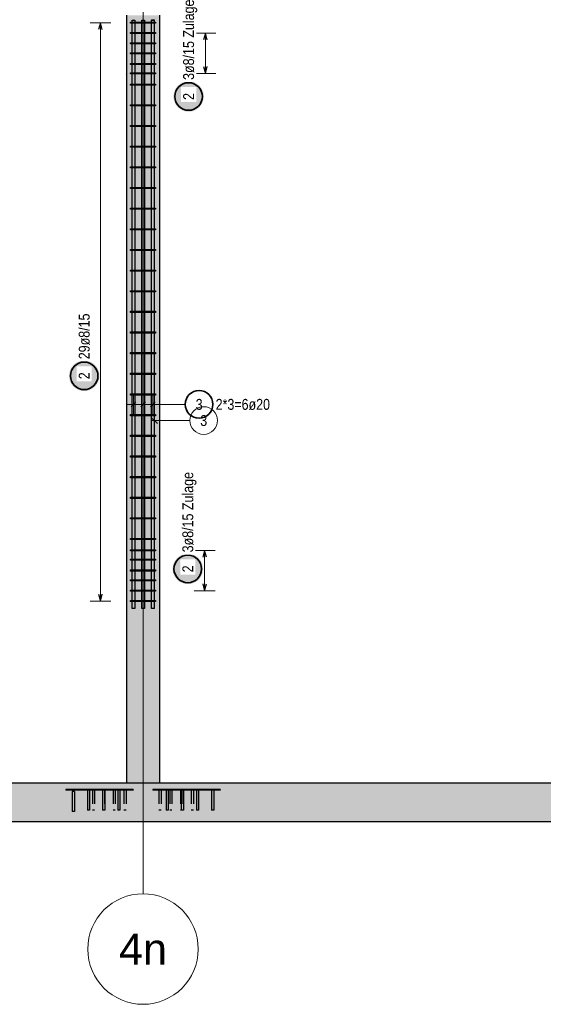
# Model space of a CAD drawing. Header units: millimetres. Extents: x -17.3 to 56.2, y -13.9 to 21.4.
# Tile 8 of 56: x 5.7 to 9.5, y -13.7 to -6.6. Entities that reach past the tile are written whole.
import ezdxf
from ezdxf.enums import TextEntityAlignment as Align

# ---------------------------------------------------------------- set-up
doc = ezdxf.new("R2010")
doc.units = ezdxf.units.MM
doc.linetypes.add('HIDDEN', pattern=[0.375, 0.25, -0.125])
for name, color, linetype, lineweight in [('Bewehrung', 7, 'Continuous', 20), ('einlesen aus Plan EG', 7, 'Continuous', 20), ('Geschnittene Kanten', 7, 'Continuous', 20), ('Schraffuren', 7, 'Continuous', 20)]:
    doc.layers.add(name, color=color, linetype=linetype, lineweight=lineweight)
doc.styles.add('Arial', font='arial.ttf')
doc.styles.add('Arial Narrow', font='ARIALN.TTF')

msp = doc.modelspace()

# ---------------------------------------------------------------- hatches: boundary and pattern name
at = {"layer": 'Bewehrung', "lineweight": 25, "true_color": 0xffffff}
for points in [[(7.067036, -7.171124), (7.066969, -7.167285), (7.066768, -7.16345), (7.066434, -7.159626), (7.065966, -7.155815), (7.065365, -7.152022), (7.064632, -7.148253), (7.063769, -7.144512), (7.062775, -7.140804), (7.061652, -7.137132), (7.060402, -7.133501), (7.059026, -7.129917), (7.057526, -7.126383), (7.055903, -7.122903), (7.05416, -7.119482), (7.052299, -7.116124), (7.050321, -7.112833), (7.04823, -7.109612), (7.046028, -7.106467), (7.043717, -7.103401), (7.041301, -7.100417), (7.038782, -7.097519), (7.036164, -7.094711), (7.033449, -7.091996), (7.03064, -7.089378), (7.027743, -7.086859), (7.024759, -7.084442), (7.021693, -7.082132), (7.018547, -7.07993), (7.015327, -7.077838), (7.012036, -7.075861), (7.008678, -7.073999), (7.005257, -7.072256), (7.001777, -7.070634), (6.998243, -7.069133), (6.994658, -7.067757), (6.991028, -7.066507), (6.987356, -7.065385), (6.983648, -7.064391), (6.979906, -7.063527), (6.976137, -7.062795), (6.972345, -7.062194), (6.968534, -7.061726), (6.964709, -7.061392), (6.960875, -7.061191), (6.957036, -7.061124), (6.953197, -7.061191), (6.949363, -7.061392), (6.945538, -7.061726), (6.941727, -7.062194), (6.937935, -7.062795), (6.934166, -7.063527), (6.930425, -7.064391), (6.926716, -7.065385), (6.923044, -7.066507), (6.919414, -7.067757), (6.915829, -7.069133), (6.912295, -7.070634), (6.908815, -7.072256), (6.905394, -7.073999), (6.902036, -7.075861), (6.898745, -7.077838), (6.895525, -7.07993), (6.89238, -7.082132), (6.889313, -7.084442), (6.886329, -7.086859), (6.883432, -7.089378), (6.880624, -7.091996), (6.877909, -7.094711), (6.87529, -7.097519), (6.872771, -7.100417), (6.870355, -7.103401), (6.868044, -7.106467), (6.865842, -7.109612), (6.863751, -7.112833), (6.861773, -7.116124), (6.859912, -7.119482), (6.858169, -7.122903), (6.856546, -7.126383), (6.855046, -7.129917), (6.85367, -7.133501), (6.85242, -7.137132), (6.851297, -7.140804), (6.850304, -7.144512), (6.84944, -7.148253), (6.848707, -7.152022), (6.848107, -7.155815), (6.847639, -7.159626), (6.847304, -7.16345), (6.847103, -7.167285), (6.847036, -7.171124), (6.847103, -7.174963), (6.847304, -7.178797), (6.847639, -7.182622), (6.848107, -7.186433), (6.848707, -7.190225), (6.84944, -7.193994), (6.850304, -7.197735), (6.851297, -7.201444), (6.85242, -7.205116), (6.85367, -7.208746), (6.855046, -7.21233), (6.856546, -7.215865), (6.858169, -7.219344), (6.859912, -7.222766), (6.861773, -7.226124), (6.863751, -7.229415), (6.865842, -7.232635), (6.868044, -7.23578), (6.870355, -7.238846), (6.872771, -7.24183), (6.87529, -7.244728), (6.877909, -7.247536), (6.880624, -7.250251), (6.883432, -7.25287), (6.886329, -7.255389), (6.889313, -7.257805), (6.89238, -7.260116), (6.895525, -7.262318), (6.898745, -7.264409), (6.902036, -7.266386), (6.905394, -7.268248), (6.908815, -7.269991), (6.912295, -7.271614), (6.915829, -7.273114), (6.919414, -7.27449), (6.923044, -7.27574), (6.926716, -7.276862), (6.930425, -7.277856), (6.934166, -7.27872), (6.937935, -7.279453), (6.941727, -7.280053), (6.945538, -7.280521), (6.949363, -7.280856), (6.953197, -7.281057), (6.957036, -7.281124), (6.960875, -7.281057), (6.964709, -7.280856), (6.968534, -7.280521), (6.972345, -7.280053), (6.976137, -7.279453), (6.979906, -7.27872), (6.983648, -7.277856), (6.987356, -7.276862), (6.991028, -7.27574), (6.994658, -7.27449), (6.998243, -7.273114), (7.001777, -7.271614), (7.005257, -7.269991), (7.008678, -7.268248), (7.012036, -7.266386), (7.015327, -7.264409), (7.018547, -7.262318), (7.021693, -7.260116), (7.024759, -7.257805), (7.027743, -7.255389), (7.03064, -7.25287), (7.033449, -7.250251), (7.036164, -7.247536), (7.038782, -7.244728), (7.041301, -7.24183), (7.043717, -7.238846), (7.046028, -7.23578), (7.04823, -7.232635), (7.050321, -7.229415), (7.052299, -7.226124), (7.05416, -7.222766), (7.055903, -7.219344), (7.057526, -7.215865), (7.059026, -7.21233), (7.060402, -7.208746), (7.061652, -7.205116), (7.062775, -7.201444), (7.063769, -7.197735), (7.064632, -7.193994), (7.065365, -7.190225), (7.065966, -7.186433), (7.066434, -7.182622), (7.066768, -7.178797)], [(6.310749, -9.193062), (6.310682, -9.189223), (6.310481, -9.185389), (6.310146, -9.181564), (6.309678, -9.177753), (6.309078, -9.173961), (6.308345, -9.170192), (6.307481, -9.16645), (6.306488, -9.162742), (6.305365, -9.15907), (6.304115, -9.15544), (6.302739, -9.151855), (6.301239, -9.148321), (6.299616, -9.144841), (6.297873, -9.14142), (6.296012, -9.138062), (6.294034, -9.134771), (6.291943, -9.131551), (6.289741, -9.128405), (6.28743, -9.125339), (6.285014, -9.122355), (6.282495, -9.119457), (6.279876, -9.116649), (6.277161, -9.113934), (6.274353, -9.111316), (6.271455, -9.108797), (6.268472, -9.106381), (6.265405, -9.10407), (6.26226, -9.101868), (6.25904, -9.099777), (6.255749, -9.097799), (6.252391, -9.095938), (6.24897, -9.094195), (6.24549, -9.092572), (6.241955, -9.091072), (6.238371, -9.089696), (6.234741, -9.088446), (6.231069, -9.087323), (6.22736, -9.086329), (6.223619, -9.085466), (6.21985, -9.084733), (6.216058, -9.084132), (6.212247, -9.083664), (6.208422, -9.08333), (6.204588, -9.083129), (6.200749, -9.083062), (6.19691, -9.083129), (6.193076, -9.08333), (6.189251, -9.083664), (6.18544, -9.084132), (6.181647, -9.084733), (6.177878, -9.085466), (6.174137, -9.086329), (6.170429, -9.087323), (6.166757, -9.088446), (6.163127, -9.089696), (6.159542, -9.091072), (6.156008, -9.092572), (6.152528, -9.094195), (6.149107, -9.095938), (6.145749, -9.097799), (6.142458, -9.099777), (6.139238, -9.101868), (6.136092, -9.10407), (6.133026, -9.106381), (6.130042, -9.108797), (6.127144, -9.111316), (6.124336, -9.113934), (6.121621, -9.116649), (6.119003, -9.119457), (6.116484, -9.122355), (6.114068, -9.125339), (6.111757, -9.128405), (6.109555, -9.131551), (6.107463, -9.134771), (6.105486, -9.138062), (6.103625, -9.14142), (6.101881, -9.144841), (6.100259, -9.148321), (6.098759, -9.151855), (6.097383, -9.15544), (6.096133, -9.15907), (6.09501, -9.162742), (6.094016, -9.16645), (6.093153, -9.170192), (6.09242, -9.173961), (6.091819, -9.177753), (6.091351, -9.181564), (6.091017, -9.185389), (6.090816, -9.189223), (6.090749, -9.193062), (6.090816, -9.196901), (6.091017, -9.200735), (6.091351, -9.20456), (6.091819, -9.208371), (6.09242, -9.212163), (6.093153, -9.215932), (6.094016, -9.219673), (6.09501, -9.223382), (6.096133, -9.227054), (6.097383, -9.230684), (6.098759, -9.234269), (6.100259, -9.237803), (6.101881, -9.241283), (6.103625, -9.244704), (6.105486, -9.248062), (6.107463, -9.251353), (6.109555, -9.254573), (6.111757, -9.257718), (6.114068, -9.260785), (6.116484, -9.263769), (6.119003, -9.266666), (6.121621, -9.269474), (6.124336, -9.272189), (6.127144, -9.274808), (6.130042, -9.277327), (6.133026, -9.279743), (6.136092, -9.282054), (6.139238, -9.284256), (6.142458, -9.286347), (6.145749, -9.288325), (6.149107, -9.290186), (6.152528, -9.291929), (6.156008, -9.293552), (6.159542, -9.295052), (6.163127, -9.296428), (6.166757, -9.297678), (6.170429, -9.298801), (6.174137, -9.299794), (6.177878, -9.300658), (6.181647, -9.301391), (6.18544, -9.301991), (6.189251, -9.302459), (6.193076, -9.302794), (6.19691, -9.302995), (6.200749, -9.303062), (6.204588, -9.302995), (6.208422, -9.302794), (6.212247, -9.302459), (6.216058, -9.301991), (6.21985, -9.301391), (6.223619, -9.300658), (6.22736, -9.299794), (6.231069, -9.298801), (6.234741, -9.297678), (6.238371, -9.296428), (6.241955, -9.295052), (6.24549, -9.293552), (6.24897, -9.291929), (6.252391, -9.290186), (6.255749, -9.288325), (6.25904, -9.286347), (6.26226, -9.284256), (6.265405, -9.282054), (6.268472, -9.279743), (6.271455, -9.277327), (6.274353, -9.274808), (6.277161, -9.272189), (6.279876, -9.269474), (6.282495, -9.266666), (6.285014, -9.263769), (6.28743, -9.260785), (6.289741, -9.257718), (6.291943, -9.254573), (6.294034, -9.251353), (6.296012, -9.248062), (6.297873, -9.244704), (6.299616, -9.241283), (6.301239, -9.237803), (6.302739, -9.234269), (6.304115, -9.230684), (6.305365, -9.227054), (6.306488, -9.223382), (6.307481, -9.219673), (6.308345, -9.215932), (6.309078, -9.212163), (6.309678, -9.208371), (6.310146, -9.20456), (6.310481, -9.200735)], [(7.061303, -10.590965), (7.061236, -10.587126), (7.061035, -10.583292), (7.0607, -10.579467), (7.060232, -10.575656), (7.059631, -10.571864), (7.058899, -10.568095), (7.058035, -10.564354), (7.057041, -10.560645), (7.055919, -10.556973), (7.054669, -10.553343), (7.053293, -10.549758), (7.051793, -10.546224), (7.05017, -10.542744), (7.048427, -10.539323), (7.046565, -10.535965), (7.044588, -10.532674), (7.042497, -10.529454), (7.040294, -10.526309), (7.037984, -10.523242), (7.035567, -10.520258), (7.033049, -10.517361), (7.03043, -10.514553), (7.027715, -10.511838), (7.024907, -10.509219), (7.022009, -10.5067), (7.019025, -10.504284), (7.015959, -10.501973), (7.012814, -10.499771), (7.009594, -10.49768), (7.006303, -10.495702), (7.002944, -10.493841), (6.999523, -10.492098), (6.996044, -10.490475), (6.992509, -10.488975), (6.988925, -10.487599), (6.985294, -10.486349), (6.981623, -10.485226), (6.977914, -10.484232), (6.974173, -10.483369), (6.970404, -10.482636), (6.966612, -10.482036), (6.962801, -10.481568), (6.958976, -10.481233), (6.955142, -10.481032), (6.951303, -10.480965), (6.947464, -10.481032), (6.943629, -10.481233), (6.939804, -10.481568), (6.935994, -10.482036), (6.932201, -10.482636), (6.928432, -10.483369), (6.924691, -10.484232), (6.920982, -10.485226), (6.917311, -10.486349), (6.91368, -10.487599), (6.910096, -10.488975), (6.906562, -10.490475), (6.903082, -10.492098), (6.899661, -10.493841), (6.896303, -10.495702), (6.893011, -10.49768), (6.889791, -10.499771), (6.886646, -10.501973), (6.88358, -10.504284), (6.880596, -10.5067), (6.877698, -10.509219), (6.87489, -10.511838), (6.872175, -10.514553), (6.869557, -10.517361), (6.867038, -10.520258), (6.864621, -10.523242), (6.862311, -10.526309), (6.860108, -10.529454), (6.858017, -10.532674), (6.85604, -10.535965), (6.854178, -10.539323), (6.852435, -10.542744), (6.850813, -10.546224), (6.849312, -10.549758), (6.847936, -10.553343), (6.846686, -10.556973), (6.845564, -10.560645), (6.84457, -10.564354), (6.843706, -10.568095), (6.842974, -10.571864), (6.842373, -10.575656), (6.841905, -10.579467), (6.841571, -10.583292), (6.84137, -10.587126), (6.841303, -10.590965), (6.84137, -10.594804), (6.841571, -10.598638), (6.841905, -10.602463), (6.842373, -10.606274), (6.842974, -10.610066), (6.843706, -10.613835), (6.84457, -10.617576), (6.845564, -10.621285), (6.846686, -10.624957), (6.847936, -10.628587), (6.849312, -10.632172), (6.850813, -10.635706), (6.852435, -10.639186), (6.854178, -10.642607), (6.85604, -10.645965), (6.858017, -10.649256), (6.860108, -10.652476), (6.862311, -10.655621), (6.864621, -10.658688), (6.867038, -10.661672), (6.869557, -10.664569), (6.872175, -10.667377), (6.87489, -10.670092), (6.877698, -10.672711), (6.880596, -10.67523), (6.88358, -10.677646), (6.886646, -10.679957), (6.889791, -10.682159), (6.893011, -10.68425), (6.896303, -10.686228), (6.899661, -10.688089), (6.903082, -10.689832), (6.906562, -10.691455), (6.910096, -10.692955), (6.91368, -10.694331), (6.917311, -10.695581), (6.920982, -10.696704), (6.924691, -10.697698), (6.928432, -10.698561), (6.932201, -10.699294), (6.935994, -10.699894), (6.939804, -10.700362), (6.943629, -10.700697), (6.947464, -10.700898), (6.951303, -10.700965), (6.955142, -10.700898), (6.958976, -10.700697), (6.962801, -10.700362), (6.966612, -10.699894), (6.970404, -10.699294), (6.974173, -10.698561), (6.977914, -10.697698), (6.981623, -10.696704), (6.985294, -10.695581), (6.988925, -10.694331), (6.992509, -10.692955), (6.996044, -10.691455), (6.999523, -10.689832), (7.002944, -10.688089), (7.006303, -10.686228), (7.009594, -10.68425), (7.012814, -10.682159), (7.015959, -10.679957), (7.019025, -10.677646), (7.022009, -10.67523), (7.024907, -10.672711), (7.027715, -10.670092), (7.03043, -10.667377), (7.033049, -10.664569), (7.035567, -10.661672), (7.037984, -10.658688), (7.040294, -10.655621), (7.042497, -10.652476), (7.044588, -10.649256), (7.046565, -10.645965), (7.048427, -10.642607), (7.05017, -10.639186), (7.051793, -10.635706), (7.053293, -10.632172), (7.054669, -10.628587), (7.055919, -10.624957), (7.057041, -10.621285), (7.058035, -10.617576), (7.058899, -10.613835), (7.059631, -10.610066), (7.060232, -10.606274), (7.0607, -10.602463), (7.061035, -10.598638)]]:
    msp.add_hatch(color=7, dxfattribs=at).paths.add_polyline_path(points)
at = {"layer": 'Schraffuren', "lineweight": 13, "true_color": 0xd7ffd7}
for points in [[(6.746868, -12.142594), (6.746868, -6.582594), (6.506868, -6.582594), (6.506868, -12.142594)], [(43.597172, -12.422586), (43.597172, -12.142586), (42.953198, -12.142586), (42.953198, -12.162586), (42.944383, -12.162586), (42.944383, -12.142586), (2.509278, -12.142586), (2.509278, -12.162586), (2.500462, -12.162586), (2.500462, -12.142586), (2.016153, -12.142594), (2.016153, -12.422586), (20.301426, -12.422586), (20.301426, -12.432586), (29.751818, -12.432586), (29.751818, -12.422586)]]:
    msp.add_hatch(color=254, dxfattribs=at).paths.add_polyline_path(points)
at = {"layer": 'Schraffuren', "lineweight": 13, "true_color": 0x4682b4}
for points in [[(6.286868, -12.192594), (6.286868, -12.187594), (6.066868, -12.187594), (6.066868, -12.192594)], [(6.506868, -12.192594), (6.506868, -12.187594), (6.286868, -12.187594), (6.286868, -12.192594)], [(6.966868, -12.192594), (6.966868, -12.187594), (6.746868, -12.187594), (6.746868, -12.192594)], [(7.186868, -12.192594), (7.186868, -12.187594), (6.966868, -12.187594), (6.966868, -12.192594)], [(6.129868, -12.347594), (6.129868, -12.202594), (6.113868, -12.202594), (6.113868, -12.347594)], [(6.239868, -12.337594), (6.239868, -12.192594), (6.223868, -12.192594), (6.223868, -12.337594)], [(6.349868, -12.337594), (6.349868, -12.192594), (6.333868, -12.192594), (6.333868, -12.337594)], [(6.459868, -12.337594), (6.459868, -12.192594), (6.443868, -12.192594), (6.443868, -12.337594)], [(6.809868, -12.337594), (6.809868, -12.192594), (6.793868, -12.192594), (6.793868, -12.337594)], [(6.919868, -12.337594), (6.919868, -12.192594), (6.903868, -12.192594), (6.903868, -12.337594)], [(7.029868, -12.337594), (7.029868, -12.192594), (7.013868, -12.192594), (7.013868, -12.337594)], [(7.139868, -12.337594), (7.139868, -12.192594), (7.123868, -12.192594), (7.123868, -12.337594)]]:
    msp.add_hatch(color=145, dxfattribs=at).paths.add_polyline_path(points)

# ---------------------------------------------------------------- linework, layer by layer
at = {"color": 9, "linetype": 'Continuous', "lineweight": 0}
msp.add_line((6.626825, -12.942586), (6.626825, -3.836055), dxfattribs=at)
at = {"color": 3, "linetype": 'HIDDEN', "lineweight": 25, "ltscale": 0.25}
for p, q in [((6.215332, -12.187594), (6.215332, -12.192594)), ((6.243617, -12.187594), (6.243617, -12.192594)), ((6.509174, -12.142594), (6.506868, -12.142594)), ((6.526459, -12.187594), (6.506868, -12.187594)), ((6.516003, -12.142594), (6.509174, -12.142594)), ((6.527092, -12.142594), (6.516003, -12.142594)), ((6.554743, -12.187594), (6.526459, -12.187594)), ((6.526459, -12.187594), (6.526459, -12.192594)), ((6.542016, -12.142594), (6.527092, -12.142594)), ((6.5602, -12.142594), (6.542016, -12.142594)), ((6.554743, -12.187594), (6.554743, -12.192594)), ((6.580946, -12.142594), (6.5602, -12.142594)), ((6.603458, -12.142594), (6.580946, -12.142594)), ((6.626868, -12.142594), (6.603458, -12.142594)), ((6.650279, -12.142594), (6.626868, -12.142594)), ((6.67279, -12.142594), (6.650279, -12.142594)), ((6.693537, -12.142594), (6.67279, -12.142594)), ((6.711721, -12.142594), (6.693537, -12.142594)), ((6.725863, -12.187594), (6.697579, -12.187594)), ((6.697579, -12.187594), (6.697579, -12.192594)), ((6.726645, -12.142594), (6.711721, -12.142594)), ((6.746868, -12.187594), (6.725863, -12.187594)), ((6.725863, -12.187594), (6.725863, -12.192594)), ((6.737734, -12.142594), (6.726645, -12.142594)), ((6.744563, -12.142594), (6.737734, -12.142594)), ((6.746868, -12.142594), (6.744563, -12.142594)), ((7.008706, -12.187594), (7.008706, -12.192594)), ((7.03699, -12.187594), (7.03699, -12.192594)), ((6.224477, -12.192594), (6.223868, -12.192594)), ((6.226212, -12.192594), (6.224477, -12.192594)), ((6.228807, -12.192594), (6.226212, -12.192594)), ((6.231868, -12.192594), (6.228807, -12.192594)), ((6.23493, -12.192594), (6.231868, -12.192594)), ((6.237525, -12.192594), (6.23493, -12.192594)), ((6.239259, -12.192594), (6.237525, -12.192594)), ((6.239868, -12.192594), (6.239259, -12.192594)), ((6.260365, -12.192594), (6.260365, -12.337594)), ((6.276365, -12.192594), (6.276365, -12.337594)), ((6.33249, -12.192594), (6.33249, -12.337594)), ((6.334477, -12.192594), (6.333868, -12.192594)), ((6.336212, -12.192594), (6.334477, -12.192594)), ((6.338807, -12.192594), (6.336212, -12.192594)), ((6.341868, -12.192594), (6.338807, -12.192594)), ((6.34493, -12.192594), (6.341868, -12.192594)), ((6.347525, -12.192594), (6.34493, -12.192594)), ((6.349259, -12.192594), (6.347525, -12.192594)), ((6.34849, -12.192594), (6.34849, -12.337594)), ((6.349868, -12.192594), (6.349259, -12.192594)), ((6.410272, -12.192594), (6.410272, -12.337594)), ((6.426272, -12.192594), (6.426272, -12.337594)), ((6.444477, -12.192594), (6.443868, -12.192594)), ((6.446212, -12.192594), (6.444477, -12.192594)), ((6.448807, -12.192594), (6.446212, -12.192594)), ((6.451868, -12.192594), (6.448807, -12.192594)), ((6.45493, -12.192594), (6.451868, -12.192594)), ((6.457525, -12.192594), (6.45493, -12.192594)), ((6.459259, -12.192594), (6.457525, -12.192594)), ((6.459868, -12.192594), (6.459259, -12.192594)), ((6.488054, -12.192594), (6.488054, -12.337594)), ((6.504054, -12.192594), (6.504054, -12.337594)), ((6.526459, -12.192594), (6.506868, -12.192594)), ((6.554743, -12.192594), (6.526459, -12.192594)), ((6.725863, -12.192594), (6.697579, -12.192594)), ((6.746868, -12.192594), (6.725863, -12.192594)), ((6.742612, -12.192594), (6.742612, -12.337594)), ((6.758612, -12.192594), (6.758612, -12.337594)), ((6.794477, -12.192594), (6.793868, -12.192594)), ((6.796212, -12.192594), (6.794477, -12.192594)), ((6.798807, -12.192594), (6.796212, -12.192594)), ((6.801868, -12.192594), (6.798807, -12.192594)), ((6.80493, -12.192594), (6.801868, -12.192594)), ((6.807525, -12.192594), (6.80493, -12.192594)), ((6.809259, -12.192594), (6.807525, -12.192594)), ((6.809868, -12.192594), (6.809259, -12.192594)), ((6.820394, -12.192594), (6.820394, -12.337594)), ((6.836394, -12.192594), (6.836394, -12.337594)), ((6.898176, -12.192594), (6.898176, -12.337594)), ((6.904477, -12.192594), (6.903868, -12.192594)), ((6.906212, -12.192594), (6.904477, -12.192594)), ((6.908807, -12.192594), (6.906212, -12.192594)), ((6.911868, -12.192594), (6.908807, -12.192594)), ((6.91493, -12.192594), (6.911868, -12.192594)), ((6.914176, -12.192594), (6.914176, -12.337594)), ((6.917525, -12.192594), (6.91493, -12.192594)), ((6.919259, -12.192594), (6.917525, -12.192594)), ((6.919868, -12.192594), (6.919259, -12.192594)), ((6.975957, -12.192594), (6.975957, -12.337594)), ((6.991957, -12.192594), (6.991957, -12.337594)), ((7.014477, -12.192594), (7.013868, -12.192594)), ((7.016212, -12.192594), (7.014477, -12.192594)), ((7.018807, -12.192594), (7.016212, -12.192594)), ((7.021868, -12.192594), (7.018807, -12.192594)), ((7.02493, -12.192594), (7.021868, -12.192594)), ((7.027525, -12.192594), (7.02493, -12.192594)), ((7.029259, -12.192594), (7.027525, -12.192594)), ((7.029868, -12.192594), (7.029259, -12.192594)), ((7.124477, -12.192594), (7.123868, -12.192594)), ((7.126212, -12.192594), (7.124477, -12.192594)), ((7.128807, -12.192594), (7.126212, -12.192594)), ((7.131868, -12.192594), (7.128807, -12.192594)), ((7.13493, -12.192594), (7.131868, -12.192594)), ((7.137525, -12.192594), (7.13493, -12.192594)), ((7.139259, -12.192594), (7.137525, -12.192594)), ((7.139868, -12.192594), (7.139259, -12.192594)), ((6.260974, -12.337594), (6.260365, -12.337594)), ((6.262708, -12.337594), (6.260974, -12.337594)), ((6.265304, -12.337594), (6.262708, -12.337594)), ((6.268365, -12.337594), (6.265304, -12.337594)), ((6.271427, -12.337594), (6.268365, -12.337594)), ((6.274022, -12.337594), (6.271427, -12.337594)), ((6.275756, -12.337594), (6.274022, -12.337594)), ((6.276365, -12.337594), (6.275756, -12.337594)), ((6.333099, -12.337594), (6.33249, -12.337594)), ((6.333868, -12.337594), (6.333099, -12.337594)), ((6.410881, -12.337594), (6.410272, -12.337594)), ((6.412615, -12.337594), (6.410881, -12.337594)), ((6.41521, -12.337594), (6.412615, -12.337594)), ((6.418272, -12.337594), (6.41521, -12.337594)), ((6.421333, -12.337594), (6.418272, -12.337594)), ((6.423929, -12.337594), (6.421333, -12.337594)), ((6.425663, -12.337594), (6.423929, -12.337594)), ((6.426272, -12.337594), (6.425663, -12.337594)), ((6.488663, -12.337594), (6.488054, -12.337594)), ((6.490397, -12.337594), (6.488663, -12.337594)), ((6.492992, -12.337594), (6.490397, -12.337594)), ((6.496054, -12.337594), (6.492992, -12.337594)), ((6.499115, -12.337594), (6.496054, -12.337594)), ((6.50171, -12.337594), (6.499115, -12.337594)), ((6.503445, -12.337594), (6.50171, -12.337594)), ((6.504054, -12.337594), (6.503445, -12.337594)), ((6.743221, -12.337594), (6.742612, -12.337594)), ((6.744955, -12.337594), (6.743221, -12.337594)), ((6.747551, -12.337594), (6.744955, -12.337594)), ((6.750612, -12.337594), (6.747551, -12.337594)), ((6.753674, -12.337594), (6.750612, -12.337594)), ((6.756269, -12.337594), (6.753674, -12.337594)), ((6.758003, -12.337594), (6.756269, -12.337594)), ((6.758612, -12.337594), (6.758003, -12.337594)), ((6.821003, -12.337594), (6.820394, -12.337594)), ((6.822737, -12.337594), (6.821003, -12.337594)), ((6.825332, -12.337594), (6.822737, -12.337594)), ((6.828394, -12.337594), (6.825332, -12.337594)), ((6.831455, -12.337594), (6.828394, -12.337594)), ((6.834051, -12.337594), (6.831455, -12.337594)), ((6.835785, -12.337594), (6.834051, -12.337594)), ((6.836394, -12.337594), (6.835785, -12.337594)), ((6.898785, -12.337594), (6.898176, -12.337594)), ((6.900519, -12.337594), (6.898785, -12.337594)), ((6.903114, -12.337594), (6.900519, -12.337594)), ((6.903868, -12.337594), (6.903114, -12.337594)), ((6.976566, -12.337594), (6.975957, -12.337594)), ((6.9783, -12.337594), (6.976566, -12.337594)), ((6.980896, -12.337594), (6.9783, -12.337594)), ((6.983957, -12.337594), (6.980896, -12.337594)), ((6.987019, -12.337594), (6.983957, -12.337594)), ((6.989614, -12.337594), (6.987019, -12.337594)), ((6.991348, -12.337594), (6.989614, -12.337594)), ((6.991957, -12.337594), (6.991348, -12.337594))]:
    msp.add_line(p, q, dxfattribs=at)
at = {"color": 9, "linetype": 'Continuous', "lineweight": 0}
msp.add_circle((6.626825, -13.342586), 0.4, dxfattribs=at)
at = {"layer": 'Bewehrung', "color": 3, "linetype": 'Continuous', "lineweight": 25}
for p, q in [((6.547618, -6.617874), (6.567618, -6.617874)), ((6.547618, -10.877874), (6.547618, -6.617874)), ((6.567618, -6.617874), (6.567618, -10.877874)), ((6.617618, -6.617874), (6.637618, -6.617874)), ((6.617618, -10.877874), (6.617618, -6.617874)), ((6.637618, -6.617874), (6.637618, -10.877874)), ((6.687618, -6.617874), (6.707618, -6.617874)), ((6.687618, -10.877874), (6.687618, -6.617874)), ((6.707618, -6.617874), (6.707618, -10.877874)), ((6.318742, -6.636884), (6.305345, -6.686884)), ((6.33214, -6.686884), (6.318742, -6.636884)), ((6.536868, -6.640884), (6.536868, -6.632884)), ((6.536868, -6.632884), (6.716888, -6.632884)), ((6.716888, -6.640884), (6.536868, -6.640884)), ((6.716888, -6.632884), (6.716888, -6.640884)), ((6.536868, -6.715881), (6.536868, -6.707881)), ((6.536868, -6.707881), (6.716888, -6.707881)), ((6.716888, -6.715881), (6.536868, -6.715881)), ((6.716888, -6.707881), (6.716888, -6.715881)), ((7.079185, -6.711881), (7.065787, -6.761881)), ((7.092582, -6.761881), (7.079185, -6.711881)), ((6.536868, -6.790409), (6.536868, -6.782409)), ((6.536868, -6.782409), (6.716888, -6.782409)), ((6.716888, -6.790409), (6.536868, -6.790409)), ((6.716888, -6.782409), (6.716888, -6.790409)), ((6.536868, -6.861881), (6.536868, -6.853881)), ((6.536868, -6.853881), (6.716888, -6.853881)), ((6.716888, -6.861881), (6.536868, -6.861881)), ((6.716888, -6.853881), (6.716888, -6.861881)), ((6.536868, -6.939934), (6.536868, -6.931934)), ((6.536868, -6.931934), (6.716888, -6.931934)), ((6.716888, -6.939934), (6.536868, -6.939934)), ((6.716888, -6.931934), (6.716888, -6.939934)), ((7.065787, -6.953881), (7.079185, -7.003881)), ((7.079185, -7.003881), (7.092582, -6.953881)), ((6.536868, -7.007881), (6.536868, -6.999881)), ((6.536868, -6.999881), (6.716888, -6.999881)), ((6.716888, -7.007881), (6.536868, -7.007881)), ((6.716888, -6.999881), (6.716888, -7.007881)), ((6.536868, -7.08946), (6.536868, -7.08146)), ((6.536868, -7.08146), (6.716888, -7.08146)), ((6.716888, -7.08946), (6.536868, -7.08946)), ((6.716888, -7.08146), (6.716888, -7.08946)), ((6.536868, -7.238985), (6.536868, -7.230985)), ((6.536868, -7.230985), (6.716888, -7.230985)), ((6.716888, -7.238985), (6.536868, -7.238985)), ((6.716888, -7.230985), (6.716888, -7.238985)), ((6.536868, -7.38851), (6.536868, -7.38051)), ((6.536868, -7.38051), (6.716888, -7.38051)), ((6.716888, -7.38851), (6.536868, -7.38851)), ((6.716888, -7.38051), (6.716888, -7.38851)), ((6.536868, -7.538036), (6.536868, -7.530036)), ((6.536868, -7.530036), (6.716888, -7.530036)), ((6.716888, -7.538036), (6.536868, -7.538036)), ((6.716888, -7.530036), (6.716888, -7.538036)), ((6.536868, -7.687561), (6.536868, -7.679561)), ((6.536868, -7.679561), (6.716888, -7.679561)), ((6.716888, -7.687561), (6.536868, -7.687561)), ((6.716888, -7.679561), (6.716888, -7.687561)), ((6.536868, -7.837086), (6.536868, -7.829086)), ((6.536868, -7.829086), (6.716888, -7.829086)), ((6.716888, -7.837086), (6.536868, -7.837086)), ((6.716888, -7.829086), (6.716888, -7.837086)), ((6.536868, -7.986612), (6.536868, -7.978612)), ((6.536868, -7.978612), (6.716888, -7.978612)), ((6.716888, -7.978612), (6.716888, -7.986612)), ((6.716888, -7.986612), (6.536868, -7.986612)), ((6.536868, -8.136137), (6.536868, -8.128137)), ((6.536868, -8.128137), (6.716888, -8.128137)), ((6.716888, -8.136137), (6.536868, -8.136137)), ((6.716888, -8.128137), (6.716888, -8.136137)), ((6.536868, -8.285663), (6.536868, -8.277663)), ((6.536868, -8.277663), (6.716888, -8.277663)), ((6.716888, -8.285663), (6.536868, -8.285663)), ((6.716888, -8.277663), (6.716888, -8.285663)), ((6.536868, -8.435188), (6.536868, -8.427188)), ((6.536868, -8.427188), (6.716888, -8.427188)), ((6.716888, -8.435188), (6.536868, -8.435188)), ((6.716888, -8.427188), (6.716888, -8.435188)), ((6.536868, -8.584713), (6.536868, -8.576713)), ((6.536868, -8.576713), (6.716888, -8.576713)), ((6.716888, -8.584713), (6.536868, -8.584713)), ((6.716888, -8.576713), (6.716888, -8.584713)), ((6.536868, -8.734239), (6.536868, -8.726239)), ((6.536868, -8.726239), (6.716888, -8.726239)), ((6.716888, -8.734239), (6.536868, -8.734239)), ((6.716888, -8.726239), (6.716888, -8.734239)), ((6.536868, -8.883764), (6.536868, -8.875764)), ((6.536868, -8.875764), (6.716888, -8.875764)), ((6.716888, -8.883764), (6.536868, -8.883764)), ((6.716888, -8.875764), (6.716888, -8.883764)), ((6.536868, -9.033289), (6.536868, -9.025289)), ((6.536868, -9.025289), (6.716888, -9.025289)), ((6.716888, -9.033289), (6.536868, -9.033289)), ((6.716888, -9.025289), (6.716888, -9.033289)), ((6.536868, -9.182815), (6.536868, -9.174815)), ((6.536868, -9.174815), (6.716888, -9.174815)), ((6.716888, -9.182815), (6.536868, -9.182815)), ((6.716888, -9.174815), (6.716888, -9.182815)), ((6.536868, -9.33234), (6.536868, -9.32434)), ((6.536868, -9.32434), (6.716888, -9.32434)), ((6.716888, -9.33234), (6.536868, -9.33234)), ((6.716888, -9.32434), (6.716888, -9.33234)), ((6.539941, -9.417484), (6.575296, -9.382129)), ((6.609941, -9.417484), (6.645296, -9.382129)), ((6.679941, -9.417484), (6.715296, -9.382129)), ((6.536868, -9.481865), (6.536868, -9.473865)), ((6.536868, -9.473865), (6.716888, -9.473865)), ((6.716888, -9.473865), (6.716888, -9.481865)), ((6.716888, -9.481865), (6.536868, -9.481865)), ((6.536868, -9.631391), (6.536868, -9.623391)), ((6.536868, -9.623391), (6.716888, -9.623391)), ((6.716888, -9.631391), (6.536868, -9.631391)), ((6.716888, -9.623391), (6.716888, -9.631391)), ((6.536868, -9.780916), (6.536868, -9.772916)), ((6.536868, -9.772916), (6.716888, -9.772916)), ((6.716888, -9.780916), (6.536868, -9.780916)), ((6.716888, -9.772916), (6.716888, -9.780916)), ((6.536868, -9.930441), (6.536868, -9.922441)), ((6.536868, -9.922441), (6.716888, -9.922441)), ((6.716888, -9.930441), (6.536868, -9.930441)), ((6.716888, -9.922441), (6.716888, -9.930441)), ((6.536868, -10.079967), (6.536868, -10.071967)), ((6.536868, -10.071967), (6.716888, -10.071967)), ((6.716888, -10.079967), (6.536868, -10.079967)), ((6.716888, -10.071967), (6.716888, -10.079967)), ((6.536868, -10.229492), (6.536868, -10.221492)), ((6.536868, -10.221492), (6.716888, -10.221492)), ((6.716888, -10.229492), (6.536868, -10.229492)), ((6.716888, -10.221492), (6.716888, -10.229492)), ((6.536868, -10.379018), (6.536868, -10.371018)), ((6.536868, -10.371018), (6.716888, -10.371018)), ((6.716888, -10.379018), (6.536868, -10.379018)), ((6.716888, -10.371018), (6.716888, -10.379018)), ((6.536868, -10.460594), (6.536868, -10.452594)), ((6.536868, -10.452594), (6.716888, -10.452594)), ((6.716888, -10.460594), (6.536868, -10.460594)), ((6.716888, -10.452594), (6.716888, -10.460594)), ((7.073451, -10.456594), (7.060054, -10.506594)), ((7.086849, -10.506594), (7.073451, -10.456594)), ((6.536868, -10.528543), (6.536868, -10.520543)), ((6.536868, -10.520543), (6.716888, -10.520543)), ((6.716888, -10.528543), (6.536868, -10.528543)), ((6.716888, -10.520543), (6.716888, -10.528543)), ((6.536868, -10.606594), (6.536868, -10.598594)), ((6.536868, -10.598594), (6.716888, -10.598594)), ((6.716888, -10.606594), (6.536868, -10.606594)), ((6.716888, -10.598594), (6.716888, -10.606594)), ((6.536868, -10.678068), (6.536868, -10.670068)), ((6.536868, -10.670068), (6.716888, -10.670068)), ((6.716888, -10.678068), (6.536868, -10.678068)), ((6.716888, -10.670068), (6.716888, -10.678068)), ((6.536868, -10.752594), (6.536868, -10.744594)), ((6.536868, -10.744594), (6.716888, -10.744594)), ((6.716888, -10.752594), (6.536868, -10.752594)), ((6.716888, -10.744594), (6.716888, -10.752594)), ((7.060054, -10.698594), (7.073451, -10.748594)), ((7.073451, -10.748594), (7.086849, -10.698594)), ((6.305345, -10.773594), (6.318742, -10.823594)), ((6.318742, -10.823594), (6.33214, -10.773594)), ((6.536868, -10.827594), (6.536868, -10.819594)), ((6.536868, -10.819594), (6.716888, -10.819594)), ((6.716888, -10.827594), (6.536868, -10.827594)), ((6.716888, -10.819594), (6.716888, -10.827594)), ((6.567618, -10.877874), (6.547618, -10.877874)), ((6.637618, -10.877874), (6.617618, -10.877874)), ((6.707618, -10.877874), (6.687618, -10.877874))]:
    msp.add_line(p, q, dxfattribs=at)
at = {"layer": 'Bewehrung', "color": 9, "linetype": 'Continuous', "lineweight": 0}
for p, q in [((6.688868, -6.617306), (6.688868, -10.877306)), ((6.688868, -6.617306), (6.708868, -6.617306)), ((6.708868, -6.617306), (6.708868, -10.877306)), ((6.966433, -9.516746), (6.683868, -9.516843)), ((6.686764, -9.494745), (6.730973, -9.538924)), ((6.688868, -10.877306), (6.708868, -10.877306))]:
    msp.add_line(p, q, dxfattribs=at)
at = {"layer": 'Bewehrung', "color": 5, "linetype": 'Continuous', "lineweight": 18}
for p, q in [((6.393742, -6.636884), (6.243742, -6.636884)), ((6.318742, -10.823594), (6.318742, -6.636884)), ((7.154185, -6.711881), (7.004185, -6.711881)), ((7.079185, -7.003881), (7.079185, -6.711881)), ((7.004185, -7.003881), (7.154185, -7.003881)), ((6.557618, -9.474806), (6.557618, -9.324806)), ((6.627618, -9.474806), (6.627618, -9.324806)), ((6.697618, -9.474806), (6.697618, -9.324806)), ((6.747618, -9.399806), (6.507618, -9.399806)), ((6.9331, -9.399806), (6.747618, -9.399806)), ((7.148451, -10.456594), (6.998451, -10.456594)), ((7.073451, -10.748594), (7.073451, -10.456594)), ((6.998451, -10.748594), (7.148451, -10.748594)), ((6.243742, -10.823594), (6.393742, -10.823594))]:
    msp.add_line(p, q, dxfattribs=at)
at = {"layer": 'Bewehrung', "color": 2, "linetype": 'Continuous', "lineweight": 35}
for centre in [(6.957036, -7.171124), (6.200749, -9.193062), (7.0331, -9.399806), (6.951303, -10.590965)]:
    msp.add_circle(centre, 0.1, dxfattribs=at)
at = {"layer": 'Bewehrung', "color": 9, "linetype": 'Continuous', "lineweight": 0}
msp.add_circle((7.066433, -9.516712), 0.1, dxfattribs=at)
at = {"layer": 'einlesen aus Plan EG', "color": 9, "linetype": 'Continuous', "lineweight": 0}
for centre in [(6.506868, -7.007881), (6.746868, -7.007881), (6.506868, -10.452594), (6.746868, -10.452594), (6.506868, -10.877594), (6.746868, -10.877306), (6.746868, -10.877594)]:
    msp.add_circle(centre, 0.00111, dxfattribs=at)
at = {"layer": 'Geschnittene Kanten', "color": 3, "linetype": 'Continuous', "lineweight": 25}
for p, q in [((6.506868, -6.582594), (6.506868, -12.142594)), ((6.746868, -6.582594), (6.746868, -12.142594)), ((6.506868, -12.142594), (2.556825, -12.142594)), ((6.286868, -12.187594), (6.066868, -12.187594)), ((6.066868, -12.187594), (6.066868, -12.192594)), ((6.506868, -12.187594), (6.286868, -12.187594)), ((6.506868, -12.187594), (6.506868, -12.192594)), ((11.106839, -12.142594), (6.746868, -12.142594)), ((6.966868, -12.187594), (6.746868, -12.187594)), ((6.746868, -12.187594), (6.746868, -12.192594)), ((7.186868, -12.187594), (6.966868, -12.187594)), ((7.186868, -12.187594), (7.186868, -12.192594)), ((6.223868, -12.192594), (6.066868, -12.192594)), ((6.129868, -12.202594), (6.113868, -12.202594)), ((6.113868, -12.202594), (6.113868, -12.347594)), ((6.129868, -12.202594), (6.129868, -12.347594)), ((6.223868, -12.192594), (6.223868, -12.337594)), ((6.286868, -12.192594), (6.239868, -12.192594)), ((6.239868, -12.192594), (6.239868, -12.337594)), ((6.333868, -12.192594), (6.286868, -12.192594)), ((6.333868, -12.192594), (6.333868, -12.337594)), ((6.443868, -12.192594), (6.349868, -12.192594)), ((6.349868, -12.192594), (6.349868, -12.337594)), ((6.443868, -12.192594), (6.443868, -12.337594)), ((6.506868, -12.192594), (6.459868, -12.192594)), ((6.459868, -12.192594), (6.459868, -12.337594)), ((6.793868, -12.192594), (6.746868, -12.192594)), ((6.793868, -12.192594), (6.793868, -12.337594)), ((6.903868, -12.192594), (6.809868, -12.192594)), ((6.809868, -12.192594), (6.809868, -12.337594)), ((6.903868, -12.192594), (6.903868, -12.337594)), ((6.966868, -12.192594), (6.919868, -12.192594)), ((6.919868, -12.192594), (6.919868, -12.337594)), ((7.013868, -12.192594), (6.966868, -12.192594)), ((7.013868, -12.192594), (7.013868, -12.337594)), ((7.123868, -12.192594), (7.029868, -12.192594)), ((7.029868, -12.192594), (7.029868, -12.337594)), ((7.123868, -12.192594), (7.123868, -12.337594)), ((7.186868, -12.192594), (7.139868, -12.192594)), ((7.139868, -12.192594), (7.139868, -12.337594)), ((6.129868, -12.347594), (6.113868, -12.347594)), ((6.239868, -12.337594), (6.223868, -12.337594)), ((6.349868, -12.337594), (6.333868, -12.337594)), ((6.459868, -12.337594), (6.443868, -12.337594)), ((6.809868, -12.337594), (6.793868, -12.337594)), ((6.919868, -12.337594), (6.903868, -12.337594)), ((7.029868, -12.337594), (7.013868, -12.337594)), ((7.139868, -12.337594), (7.123868, -12.337594)), ((20.301426, -12.422586), (2.917071, -12.422586))]:
    msp.add_line(p, q, dxfattribs=at)

# ---------------------------------------------------------------- texts
at = {"color": 1, "lineweight": 70, "style": 'Arial'}
msp.add_text('4n', height=0.2239173, dxfattribs=at).set_placement((6.626825, -13.342586), align=Align.MIDDLE_CENTER)
at = {"layer": 'Bewehrung', "color": 2, "lineweight": 35, "char_height": 0.07875, "attachment_point": 1, "line_spacing_factor": 0.9, "style": 'Arial Narrow'}
for s, insert in [('3', (7.008293, -9.360431)), ('2*3=6ø20', (7.1531, -9.360431))]:
    msp.add_mtext(s, dxfattribs=dict(at, insert=insert))
at = {"layer": 'Bewehrung', "color": 9, "lineweight": 0, "insert": (7.041627, -9.477337), "char_height": 0.07875, "attachment_point": 1, "line_spacing_factor": 0.9, "style": 'Arial Narrow'}
msp.add_mtext('3', dxfattribs=at)

# ---------------------------------------------------------------- next in the draw order: texts
at = {"layer": 'Bewehrung', "color": 2, "lineweight": 35, "char_height": 0.07875, "attachment_point": 1, "rotation": 90, "line_spacing_factor": 0.9, "style": 'Arial Narrow', "bg_fill": 3, "box_fill_scale": 1.2, "bg_fill_color": 256, "bg_fill_true_color": 13158600, "bg_fill_transparency": 0}
for s, insert in [('3ø8/15 Zulage', (6.917661, -7.051124)), ('2', (6.917661, -7.19593)), ('29ø8/15', (6.161374, -9.073062)), ('2', (6.161374, -9.217868)), ('3ø8/15 Zulage', (6.911928, -10.470965)), ('2', (6.911928, -10.615771))]:
    msp.add_mtext(s, dxfattribs=dict(at, insert=insert))

doc.saveas('drawing.dxf')
